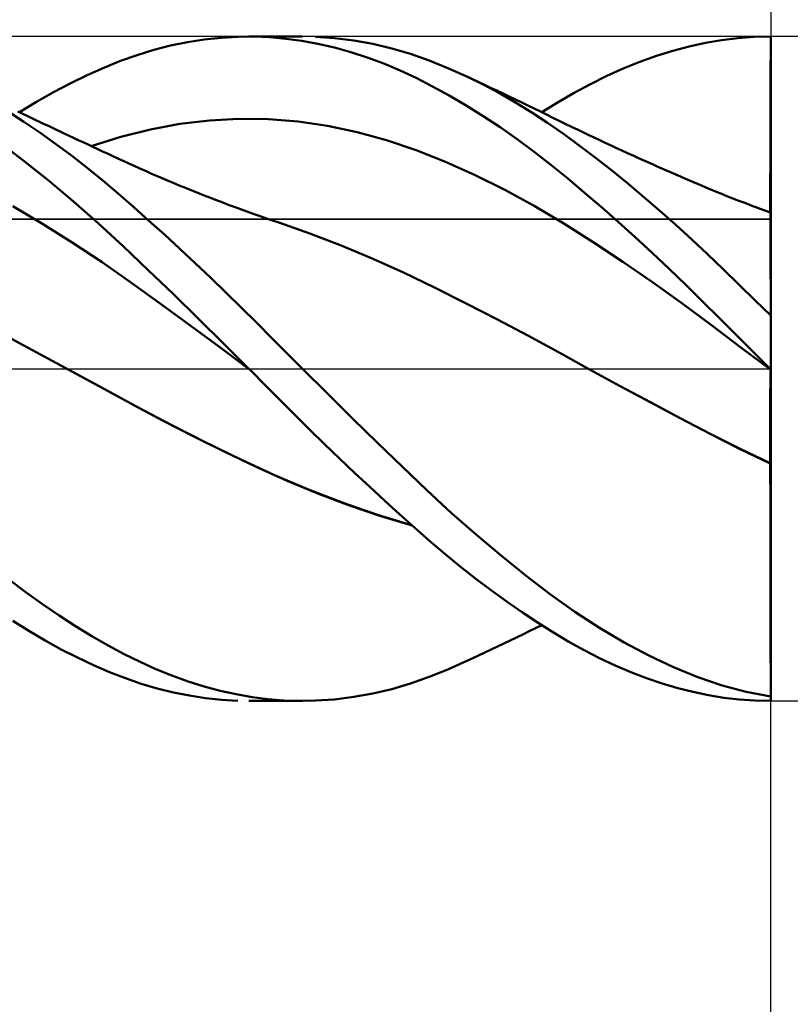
# Model space of a CAD drawing. Header units: millimetres. Extents: x -62 to 100, y -40 to 43.
# Tile 5 of 8: x 34 to 48, y -11 to 6. Entities that reach past the tile are written whole.
import ezdxf

# ---------------------------------------------------------------- set-up
doc = ezdxf.new("R2010")
doc.units = ezdxf.units.MM
doc.header["$LTSCALE"] = 4.95
doc.linetypes.add('LONGDASH_DASH', pattern=[0.85, 0.4, -0.2, 0.05, -0.2])
for name, color, linetype in [('1', 4, 'CONTINUOUS'), ('2', 7, 'CONTINUOUS'), ('4', 2, 'LONGDASH_DASH'), ('CUT', 1, 'CONTINUOUS'), ('NOCUT', 7, 'CONTINUOUS'), ('SK2', 7, 'CONTINUOUS'), ('SK4', 2, 'LONGDASH_DASH')]:
    doc.layers.add(name, color=color, linetype=linetype)

msp = doc.modelspace()

# ---------------------------------------------------------------- linework, layer by layer
at = {"layer": '1', "color": 4, "linetype": 'CONTINUOUS', "lineweight": 50}
for p, q in [((37.155, 5.836), (37.459, 5.898)), ((37.459, 5.898), (37.763, 5.946)), ((37.763, 5.946), (38.067, 5.979)), ((38.067, 5.979), (38.371, 5.997)), ((38.371, 5.997), (38.66, 5.999)), ((38.57, 6), (39.538, 6)), ((38.948, 5.988), (38.66, 5.999)), ((39.236, 5.962), (38.948, 5.988)), ((39.526, 5.923), (39.236, 5.962)), ((39.819, 5.869), (39.526, 5.923)), ((40.118, 5.972), (39.773, 5.995)), ((40.464, 5.929), (40.118, 5.972)), ((40.81, 5.867), (40.464, 5.929)), ((46.528, 5.821), (46.82, 5.886)), ((46.82, 5.886), (47.112, 5.936)), ((47.112, 5.936), (47.407, 5.972)), ((47.407, 5.972), (47.703, 5.993)), ((47.703, 5.993), (48, 6)), ((47.999, 5.784), (48, 5.995)), ((47.999, 5.784), (48, 5.995)), ((48, 5.999), (48, 6)), ((48, 5.998), (48, 5.999)), ((48, 5.997), (48, 5.998)), ((48, 5.997), (48, 5.997)), ((48, 5.996), (48, 5.997)), ((48, 5.995), (48, 5.996)), ((48, 5.784), (48, 5.995)), ((36.551, 5.665), (36.852, 5.758)), ((36.852, 5.758), (37.155, 5.836)), ((40.115, 5.801), (39.819, 5.869)), ((40.412, 5.719), (40.115, 5.801)), ((40.71, 5.622), (40.412, 5.719)), ((41.153, 5.786), (40.81, 5.867)), ((41.491, 5.686), (41.153, 5.786)), ((45.934, 5.65), (46.232, 5.742)), ((46.232, 5.742), (46.528, 5.821)), ((47.998, 5.361), (47.999, 5.784)), ((47.999, 5.572), (47.999, 5.784)), ((48, 5.572), (48, 5.784)), ((35.952, 5.438), (36.252, 5.559)), ((36.252, 5.559), (36.551, 5.665)), ((41.006, 5.512), (40.71, 5.622)), ((41.828, 5.568), (41.491, 5.686)), ((42.168, 5.432), (41.828, 5.568)), ((45.336, 5.423), (45.635, 5.543)), ((45.635, 5.543), (45.934, 5.65)), ((47.998, 5.361), (47.999, 5.572)), ((48, 5.361), (48, 5.572)), ((35.649, 5.303), (35.952, 5.438)), ((41.302, 5.389), (41.006, 5.512)), ((41.596, 5.252), (41.302, 5.389)), ((42.51, 5.279), (42.168, 5.432)), ((45.038, 5.289), (45.336, 5.423)), ((47.997, 5.15), (47.998, 5.361)), ((47.997, 5.15), (47.998, 5.361)), ((48, 5.15), (48, 5.361)), ((35.344, 5.154), (35.649, 5.303)), ((41.891, 5.101), (41.596, 5.252)), ((42.803, 5.135), (42.51, 5.279)), ((42.6, 5.236), (42.51, 5.279)), ((42.713, 5.183), (42.6, 5.236)), ((42.825, 5.13), (42.713, 5.183)), ((44.741, 5.143), (45.038, 5.289)), ((34.734, 4.819), (35.039, 4.993)), ((35.039, 4.993), (35.344, 5.154)), ((42.191, 4.936), (41.891, 5.101)), ((43.096, 4.978), (42.803, 5.135)), ((42.938, 5.076), (42.825, 5.13)), ((43.05, 5.023), (42.938, 5.076)), ((43.163, 4.969), (43.05, 5.023)), ((44.156, 4.814), (44.448, 4.985)), ((44.448, 4.985), (44.741, 5.143)), ((47.997, 4.939), (47.997, 5.15)), ((47.997, 4.939), (47.997, 5.15)), ((48, 4.939), (48, 5.15)), ((34.429, 4.632), (34.734, 4.819)), ((42.496, 4.756), (42.191, 4.936)), ((43.389, 4.81), (43.096, 4.978)), ((43.275, 4.915), (43.163, 4.969)), ((43.388, 4.861), (43.275, 4.915)), ((43.5, 4.807), (43.388, 4.861)), ((43.681, 4.631), (43.389, 4.81)), ((43.613, 4.753), (43.5, 4.807)), ((43.863, 4.632), (44.156, 4.814)), ((47.996, 4.727), (47.997, 4.939)), ((47.996, 4.727), (47.997, 4.939)), ((48, 4.727), (48, 4.939)), ((34.505, 4.463), (34.22, 4.648)), ((34.5, 4.598), (34.397, 4.648)), ((42.803, 4.565), (42.496, 4.756)), ((43.725, 4.699), (43.613, 4.753)), ((43.968, 4.441), (43.681, 4.631)), ((43.838, 4.645), (43.725, 4.699)), ((43.95, 4.59), (43.838, 4.645)), ((47.996, 4.516), (47.996, 4.727)), ((47.996, 4.516), (47.996, 4.727)), ((48, 4.516), (48, 4.727)), ((34.575, 4.562), (34.5, 4.598)), ((34.791, 4.268), (34.505, 4.463)), ((34.649, 4.527), (34.575, 4.562)), ((34.724, 4.491), (34.649, 4.527)), ((34.798, 4.456), (34.724, 4.491)), ((34.873, 4.42), (34.798, 4.456)), ((37.324, 4.422), (37.858, 4.486)), ((37.858, 4.486), (38.391, 4.514)), ((38.925, 4.508), (38.391, 4.514)), ((39.458, 4.465), (38.925, 4.508)), ((39.992, 4.387), (39.458, 4.465)), ((43.11, 4.361), (42.803, 4.565)), ((44.063, 4.535), (43.95, 4.59)), ((44.175, 4.481), (44.063, 4.535)), ((44.288, 4.426), (44.175, 4.481)), ((47.995, 4.469), (47.996, 4.516)), ((47.995, 4.438), (47.996, 4.516)), ((47.995, 4.422), (47.995, 4.469)), ((47.996, 4.516), (47.996, 4.516)), ((47.997, 4.516), (47.996, 4.516)), ((47.998, 4.516), (47.997, 4.516)), ((47.999, 4.516), (47.998, 4.516)), ((47.999, 4.516), (47.999, 4.516)), ((48, 4.516), (47.999, 4.516)), ((48, 4.438), (48, 4.516)), ((34.947, 4.385), (34.873, 4.42)), ((35.022, 4.35), (34.947, 4.385)), ((35.096, 4.315), (35.022, 4.35)), ((35.172, 4.279), (35.096, 4.315)), ((35.248, 4.243), (35.172, 4.279)), ((36.257, 4.188), (36.79, 4.323)), ((36.79, 4.323), (37.324, 4.422)), ((40.525, 4.275), (39.992, 4.387)), ((41.059, 4.13), (40.525, 4.275)), ((43.417, 4.146), (43.11, 4.361)), ((44.254, 4.242), (43.968, 4.441)), ((44.4, 4.371), (44.288, 4.426)), ((44.518, 4.314), (44.4, 4.371)), ((44.616, 4.267), (44.518, 4.314)), ((47.995, 4.361), (47.995, 4.438)), ((47.995, 4.376), (47.995, 4.422)), ((47.995, 4.329), (47.995, 4.376)), ((47.995, 4.284), (47.995, 4.361)), ((47.995, 4.283), (47.995, 4.329)), ((47.995, 4.207), (47.995, 4.284)), ((47.995, 4.236), (47.995, 4.283)), ((48, 4.36), (48, 4.438)), ((48, 4.283), (48, 4.36)), ((48, 4.207), (48, 4.283)), ((34.487, 3.769), (34.036, 4.11)), ((35.078, 4.063), (34.791, 4.268)), ((35.324, 4.207), (35.248, 4.243)), ((35.4, 4.172), (35.324, 4.207)), ((35.488, 4.131), (35.4, 4.172)), ((35.576, 4.09), (35.488, 4.131)), ((35.723, 4.021), (36.257, 4.188)), ((41.593, 3.95), (41.059, 4.13)), ((43.723, 3.921), (43.417, 4.146)), ((44.541, 4.032), (44.254, 4.242)), ((44.713, 4.221), (44.616, 4.267)), ((44.811, 4.175), (44.713, 4.221)), ((44.909, 4.129), (44.811, 4.175)), ((45.007, 4.083), (44.909, 4.129)), ((47.994, 4.159), (47.995, 4.236)), ((47.994, 4.132), (47.995, 4.207)), ((47.994, 4.083), (47.994, 4.159)), ((47.994, 4.056), (47.994, 4.132)), ((48, 4.13), (48, 4.207)), ((48, 4.055), (48, 4.13)), ((35.365, 3.85), (35.078, 4.063)), ((35.664, 4.049), (35.576, 4.09)), ((35.752, 4.008), (35.664, 4.049)), ((35.84, 3.967), (35.752, 4.008)), ((35.927, 3.926), (35.84, 3.967)), ((36.015, 3.886), (35.927, 3.926)), ((42.126, 3.738), (41.593, 3.95)), ((44.027, 3.685), (43.723, 3.921)), ((44.83, 3.813), (44.541, 4.032)), ((45.105, 4.037), (45.007, 4.083)), ((45.202, 3.992), (45.105, 4.037)), ((45.3, 3.947), (45.202, 3.992)), ((45.413, 3.896), (45.3, 3.947)), ((47.994, 4.007), (47.994, 4.083)), ((47.994, 3.982), (47.994, 4.056)), ((47.994, 3.933), (47.994, 4.007)), ((47.994, 3.909), (47.994, 3.982)), ((47.994, 3.859), (47.994, 3.933)), ((48, 3.981), (48, 4.055)), ((48, 3.907), (48, 3.981)), ((34.943, 3.406), (34.487, 3.769)), ((35.65, 3.627), (35.365, 3.85)), ((36.103, 3.845), (36.015, 3.886)), ((36.202, 3.8), (36.103, 3.845)), ((36.3, 3.754), (36.202, 3.8)), ((36.4, 3.708), (36.3, 3.754)), ((42.66, 3.499), (42.126, 3.738)), ((45.12, 3.585), (44.83, 3.813)), ((45.525, 3.845), (45.413, 3.896)), ((45.609, 3.806), (45.525, 3.845)), ((45.694, 3.769), (45.609, 3.806)), ((45.778, 3.731), (45.694, 3.769)), ((47.993, 3.837), (47.994, 3.909)), ((47.993, 3.787), (47.994, 3.859)), ((47.993, 3.766), (47.993, 3.837)), ((47.993, 3.717), (47.993, 3.787)), ((47.993, 3.697), (47.993, 3.766)), ((48, 3.835), (48, 3.907)), ((48, 3.764), (48, 3.835)), ((48, 3.695), (48, 3.764)), ((35.934, 3.398), (35.65, 3.627)), ((36.5, 3.663), (36.4, 3.708)), ((36.6, 3.618), (36.5, 3.663)), ((36.7, 3.573), (36.6, 3.618)), ((36.8, 3.529), (36.7, 3.573)), ((44.328, 3.44), (44.027, 3.685)), ((45.412, 3.35), (45.12, 3.585)), ((45.863, 3.693), (45.778, 3.731)), ((45.947, 3.656), (45.863, 3.693)), ((46.031, 3.619), (45.947, 3.656)), ((46.116, 3.582), (46.031, 3.619)), ((46.2, 3.545), (46.116, 3.582)), ((47.992, 3.501), (47.993, 3.565)), ((47.993, 3.648), (47.993, 3.717)), ((47.993, 3.63), (47.993, 3.697)), ((47.993, 3.581), (47.993, 3.648)), ((47.993, 3.565), (47.993, 3.63)), ((47.993, 3.516), (47.993, 3.581)), ((48, 3.628), (48, 3.695)), ((48, 3.562), (48, 3.628)), ((48, 3.499), (48, 3.562)), ((35.4, 3.024), (34.943, 3.406)), ((36.212, 3.162), (35.934, 3.398)), ((36.9, 3.486), (36.8, 3.529)), ((37.001, 3.443), (36.9, 3.486)), ((37.101, 3.4), (37.001, 3.443)), ((37.2, 3.358), (37.101, 3.4)), ((43.193, 3.234), (42.66, 3.499)), ((44.629, 3.186), (44.328, 3.44)), ((46.283, 3.509), (46.2, 3.545)), ((46.367, 3.473), (46.283, 3.509)), ((46.45, 3.437), (46.367, 3.473)), ((46.533, 3.401), (46.45, 3.437)), ((46.604, 3.371), (46.533, 3.401)), ((47.992, 3.454), (47.993, 3.516)), ((47.992, 3.44), (47.992, 3.501)), ((47.992, 3.393), (47.992, 3.454)), ((47.992, 3.381), (47.992, 3.44)), ((47.992, 3.335), (47.992, 3.393)), ((47.992, 3.324), (47.992, 3.381)), ((48, 3.437), (48, 3.499)), ((48, 3.378), (48, 3.437)), ((37.313, 3.311), (37.2, 3.358)), ((37.425, 3.265), (37.313, 3.311)), ((37.538, 3.22), (37.425, 3.265)), ((37.65, 3.175), (37.538, 3.22)), ((43.727, 2.943), (43.193, 3.234)), ((45.703, 3.106), (45.412, 3.35)), ((46.675, 3.341), (46.604, 3.371)), ((46.746, 3.311), (46.675, 3.341)), ((46.817, 3.281), (46.746, 3.311)), ((46.888, 3.251), (46.817, 3.281)), ((46.958, 3.221), (46.888, 3.251)), ((47.029, 3.192), (46.958, 3.221)), ((47.992, 3.279), (47.992, 3.335)), ((47.992, 3.269), (47.992, 3.324)), ((47.992, 3.226), (47.992, 3.279)), ((47.992, 3.217), (47.992, 3.269)), ((47.992, 3.175), (47.992, 3.226)), ((47.992, 3.168), (47.992, 3.217)), ((48, 3.321), (48, 3.378)), ((48, 3.266), (48, 3.321)), ((48, 3.214), (48, 3.266)), ((48, 3.165), (48, 3.214)), ((35.856, 2.624), (35.4, 3.024)), ((36.489, 2.921), (36.212, 3.162)), ((37.763, 3.13), (37.65, 3.175)), ((37.875, 3.086), (37.763, 3.13)), ((37.988, 3.043), (37.875, 3.086)), ((38.1, 3), (37.988, 3.043)), ((44.934, 2.923), (44.629, 3.186)), ((45.994, 2.855), (45.703, 3.106)), ((47.1, 3.163), (47.029, 3.192)), ((47.208, 3.12), (47.1, 3.163)), ((47.315, 3.078), (47.208, 3.12)), ((47.422, 3.036), (47.315, 3.078)), ((47.529, 2.995), (47.422, 3.036)), ((47.991, 3.083), (47.992, 3.128)), ((47.991, 3.078), (47.992, 3.121)), ((47.991, 3.042), (47.991, 3.083)), ((47.991, 3.037), (47.991, 3.078)), ((47.991, 3.003), (47.991, 3.042)), ((47.991, 2.999), (47.991, 3.037)), ((47.992, 3.128), (47.992, 3.175)), ((47.992, 3.121), (47.992, 3.168)), ((48, 3.118), (48, 3.165)), ((48, 3.075), (48, 3.118)), ((48, 3.034), (48, 3.075)), ((48, 2.996), (48, 3.034)), ((34.842, 2.619), (34.304, 2.936)), ((36.765, 2.674), (36.489, 2.921)), ((38.213, 2.957), (38.1, 3)), ((38.325, 2.916), (38.213, 2.957)), ((38.438, 2.874), (38.325, 2.916)), ((38.55, 2.834), (38.438, 2.874)), ((44.26, 2.624), (43.727, 2.943)), ((45.242, 2.652), (44.934, 2.923)), ((46.284, 2.598), (45.994, 2.855)), ((47.645, 2.951), (47.529, 2.995)), ((47.761, 2.908), (47.645, 2.951)), ((47.877, 2.866), (47.761, 2.908)), ((47.993, 2.825), (47.877, 2.866)), ((47.991, 2.968), (47.991, 3.003)), ((47.991, 2.965), (47.991, 2.999)), ((47.991, 2.935), (47.991, 2.968)), ((47.991, 2.933), (47.991, 2.965)), ((47.991, 2.906), (47.991, 2.935)), ((47.991, 2.905), (47.991, 2.933)), ((47.991, 2.881), (47.991, 2.906)), ((47.991, 2.88), (47.991, 2.905)), ((47.991, 2.859), (47.991, 2.881)), ((47.991, 2.858), (47.991, 2.88)), ((47.991, 2.84), (47.991, 2.859)), ((47.991, 2.84), (47.991, 2.858)), ((48, 2.961), (48, 2.996)), ((48, 2.93), (48, 2.961)), ((48, 2.902), (48, 2.93)), ((48, 2.877), (48, 2.902)), ((48, 2.855), (48, 2.877)), ((48, 2.837), (48, 2.855)), ((37.043, 2.423), (36.765, 2.674)), ((38.663, 2.793), (38.55, 2.834)), ((38.775, 2.754), (38.663, 2.793)), ((38.888, 2.715), (38.775, 2.754)), ((39, 2.676), (38.888, 2.715)), ((39.111, 2.639), (39, 2.676)), ((47.991, 2.825), (47.991, 2.84)), ((47.991, 2.825), (47.991, 2.84)), ((47.993, 2.818), (47.993, 2.825)), ((47.993, 2.818), (47.993, 2.825)), ((47.994, 2.825), (47.993, 2.825)), ((47.994, 2.797), (47.993, 2.818)), ((47.994, 2.797), (47.993, 2.818)), ((47.995, 2.824), (47.994, 2.825)), ((47.994, 2.763), (47.994, 2.797)), ((47.994, 2.763), (47.994, 2.797)), ((47.994, 2.715), (47.994, 2.763)), ((47.994, 2.715), (47.994, 2.763)), ((47.995, 2.653), (47.994, 2.715)), ((47.995, 2.653), (47.994, 2.715)), ((47.996, 2.824), (47.995, 2.824)), ((47.997, 2.823), (47.996, 2.824)), ((47.999, 2.823), (47.997, 2.823)), ((48, 2.822), (47.999, 2.823)), ((48, 2.822), (48, 2.837)), ((48, -6), (48, 2.822)), ((35.379, 2.282), (34.842, 2.619)), ((36.305, 2.209), (35.856, 2.624)), ((39.673, 2.443), (39.111, 2.639)), ((44.794, 2.284), (44.26, 2.624)), ((45.55, 2.375), (45.242, 2.652)), ((46.571, 2.335), (46.284, 2.598)), ((47.995, 2.578), (47.995, 2.653)), ((47.995, 2.578), (47.995, 2.653)), ((47.996, 2.491), (47.995, 2.578)), ((47.996, 2.49), (47.995, 2.578)), ((47.996, 2.39), (47.996, 2.491)), ((47.996, 2.39), (47.996, 2.49)), ((37.321, 2.167), (37.043, 2.423)), ((40.236, 2.228), (39.673, 2.443)), ((45.858, 2.091), (45.55, 2.375)), ((46.854, 2.068), (46.571, 2.335)), ((47.997, 2.277), (47.996, 2.39)), ((47.997, 2.277), (47.996, 2.39)), ((35.917, 1.926), (35.379, 2.282)), ((36.753, 1.782), (36.305, 2.209)), ((37.601, 1.906), (37.321, 2.167)), ((40.799, 1.994), (40.236, 2.228)), ((45.328, 1.931), (44.794, 2.284)), ((47.997, 2.152), (47.997, 2.277)), ((47.997, 2.152), (47.997, 2.277)), ((47.998, 2.015), (47.997, 2.152)), ((47.998, 2.015), (47.997, 2.152)), ((41.362, 1.741), (40.799, 1.994)), ((46.165, 1.802), (45.858, 2.091)), ((47.138, 1.796), (46.854, 2.068)), ((47.998, 1.866), (47.998, 2.015)), ((47.998, 1.866), (47.998, 2.015)), ((36.454, 1.548), (35.917, 1.926)), ((37.207, 1.345), (36.753, 1.782)), ((37.881, 1.641), (37.601, 1.906)), ((45.861, 1.564), (45.328, 1.931)), ((46.472, 1.508), (46.165, 1.802)), ((47.425, 1.52), (47.138, 1.796)), ((47.998, 1.707), (47.998, 1.866)), ((47.998, 1.706), (47.998, 1.866)), ((38.16, 1.373), (37.881, 1.641)), ((41.925, 1.468), (41.362, 1.741)), ((47.999, 1.536), (47.998, 1.707)), ((47.999, 1.536), (47.998, 1.706)), ((36.992, 1.16), (36.454, 1.548)), ((42.487, 1.187), (41.925, 1.468)), ((46.395, 1.183), (45.861, 1.564)), ((46.774, 1.211), (46.472, 1.508)), ((47.712, 1.241), (47.425, 1.52)), ((47.999, 1.357), (47.999, 1.536)), ((47.999, 1.356), (47.999, 1.536)), ((37.662, 0.901), (37.207, 1.345)), ((38.438, 1.101), (38.16, 1.373)), ((48, 1.167), (47.999, 1.357)), ((48, 1.167), (47.999, 1.356)), ((37.529, 0.767), (36.992, 1.16)), ((38.714, 0.828), (38.438, 1.101)), ((43.05, 0.897), (42.487, 1.187)), ((46.928, 0.787), (46.395, 1.183)), ((47.074, 0.911), (46.774, 1.211)), ((48, 0.961), (47.712, 1.241)), ((48, 0.969), (48, 1.167)), ((48, 0.969), (48, 1.167)), ((38.117, 0.452), (37.662, 0.901)), ((43.613, 0.599), (43.05, 0.897)), ((47.378, 0.608), (47.074, 0.911)), ((38.067, 0.37), (37.529, 0.767)), ((38.988, 0.553), (38.714, 0.828)), ((47.462, 0.386), (46.928, 0.787)), ((34.729, 0.301), (34.139, 0.62)), ((39.261, 0.277), (38.988, 0.553)), ((44.176, 0.292), (43.613, 0.599)), ((47.684, 0.304), (47.378, 0.608)), ((38.604, -0.034), (38.067, 0.37)), ((38.571, 0), (38.117, 0.452)), ((47.996, -0.013), (47.462, 0.386)), ((35.319, -0.019), (34.729, 0.301)), ((39.537, 0), (39.261, 0.277)), ((44.739, -0.019), (44.176, 0.292)), ((47.99, 0), (47.684, 0.304)), ((38.576, -0.006), (38.571, 0)), ((39.99, -0.45), (39.537, 0)), ((47.991, -0.001), (47.99, 0)), ((35.319, -0.018), (35.319, -0.018)), ((35.319, -0.018), (35.319, -0.018)), ((35.319, -0.018), (35.319, -0.018)), ((35.319, -0.019), (35.319, -0.018)), ((35.319, -0.019), (35.319, -0.019)), ((35.883, -0.326), (35.319, -0.019)), ((35.942, -0.357), (35.319, -0.019)), ((35.319, -0.019), (35.319, -0.019)), ((38.582, -0.011), (38.576, -0.006)), ((38.588, -0.017), (38.582, -0.011)), ((38.593, -0.022), (38.588, -0.017)), ((38.604, -0.034), (38.593, -0.022)), ((38.604, -0.034), (38.604, -0.033)), ((38.604, -0.033), (38.604, -0.033)), ((38.604, -0.033), (38.604, -0.033)), ((38.604, -0.033), (38.604, -0.033)), ((38.604, -0.033), (38.604, -0.033)), ((38.604, -0.033), (38.604, -0.033)), ((38.604, -0.033), (38.604, -0.033)), ((38.604, -0.033), (38.604, -0.033)), ((38.869, -0.3), (38.604, -0.034)), ((45.281, -0.314), (44.739, -0.019)), ((45.28, -0.314), (44.739, -0.019)), ((47.993, -0.003), (47.991, -0.001)), ((47.994, -0.004), (47.993, -0.003)), ((47.993, -0.15), (47.994, -0.121)), ((47.993, -0.15), (47.994, -0.121)), ((47.993, -0.181), (47.993, -0.15)), ((47.993, -0.181), (47.993, -0.15)), ((47.996, -0.006), (47.994, -0.004)), ((47.994, -0.056), (47.995, -0.041)), ((47.994, -0.056), (47.995, -0.041)), ((47.994, -0.074), (47.994, -0.056)), ((47.994, -0.074), (47.994, -0.056)), ((47.994, -0.096), (47.994, -0.074)), ((47.994, -0.096), (47.994, -0.074)), ((47.994, -0.121), (47.994, -0.096)), ((47.994, -0.121), (47.994, -0.096)), ((47.995, -0.015), (47.996, -0.013)), ((47.995, -0.015), (47.996, -0.013)), ((47.995, -0.02), (47.995, -0.015)), ((47.995, -0.02), (47.995, -0.015)), ((47.995, -0.029), (47.995, -0.02)), ((47.995, -0.029), (47.995, -0.02)), ((47.995, -0.041), (47.995, -0.029)), ((47.995, -0.041), (47.995, -0.029)), ((47.997, -0.007), (47.996, -0.006)), ((47.996, -0.012), (47.997, -0.012)), ((47.996, -0.012), (47.997, -0.012)), ((47.996, -0.013), (47.996, -0.012)), ((47.996, -0.013), (47.996, -0.012)), ((47.997, -0.014), (47.996, -0.013)), ((47.996, -0.013), (47.996, -0.013)), ((47.999, -0.009), (47.997, -0.007)), ((47.997, -0.011), (47.998, -0.011)), ((47.997, -0.011), (47.998, -0.011)), ((47.997, -0.012), (47.997, -0.011)), ((47.997, -0.012), (47.997, -0.011)), ((47.998, -0.014), (47.997, -0.014)), ((47.998, -0.011), (47.999, -0.011)), ((47.998, -0.011), (47.999, -0.011)), ((47.999, -0.015), (47.998, -0.014)), ((48, -0.01), (47.999, -0.009)), ((47.999, -0.01), (48, -0.01)), ((47.999, -0.01), (48, -0.01)), ((47.999, -0.011), (47.999, -0.01)), ((47.999, -0.011), (47.999, -0.01)), ((47.999, -0.016), (47.999, -0.015)), ((48, -0.016), (47.999, -0.016)), ((36.447, -0.634), (35.883, -0.326)), ((39.133, -0.567), (38.869, -0.3)), ((45.824, -0.605), (45.28, -0.314)), ((45.823, -0.606), (45.281, -0.314)), ((47.992, -0.383), (47.993, -0.337)), ((47.992, -0.383), (47.993, -0.337)), ((47.993, -0.216), (47.993, -0.181)), ((47.993, -0.216), (47.993, -0.181)), ((47.993, -0.253), (47.993, -0.216)), ((47.993, -0.253), (47.993, -0.216)), ((47.993, -0.294), (47.993, -0.253)), ((47.993, -0.294), (47.993, -0.253)), ((47.993, -0.337), (47.993, -0.294)), ((47.993, -0.337), (47.993, -0.294)), ((36.558, -0.693), (35.942, -0.357)), ((40.444, -0.897), (39.99, -0.45)), ((47.992, -0.431), (47.992, -0.383)), ((47.992, -0.431), (47.992, -0.383)), ((47.992, -0.483), (47.992, -0.431)), ((47.992, -0.483), (47.992, -0.431)), ((47.992, -0.536), (47.992, -0.483)), ((47.992, -0.536), (47.992, -0.483)), ((37.01, -0.935), (36.447, -0.634)), ((37.179, -1.021), (36.558, -0.693)), ((39.398, -0.832), (39.133, -0.567)), ((46.365, -0.894), (45.823, -0.606)), ((46.366, -0.892), (45.824, -0.605)), ((47.991, -0.774), (47.992, -0.711)), ((47.991, -0.774), (47.992, -0.711)), ((47.992, -0.593), (47.992, -0.536)), ((47.992, -0.593), (47.992, -0.536)), ((47.992, -0.651), (47.992, -0.593)), ((47.992, -0.651), (47.992, -0.593)), ((47.992, -0.711), (47.992, -0.651)), ((47.992, -0.711), (47.992, -0.651)), ((39.666, -1.097), (39.398, -0.832)), ((47.991, -0.838), (47.991, -0.774)), ((47.991, -0.838), (47.991, -0.774)), ((47.991, -0.904), (47.991, -0.838)), ((47.991, -0.904), (47.991, -0.838)), ((37.574, -1.225), (37.01, -0.935)), ((37.803, -1.337), (37.179, -1.021)), ((40.897, -1.34), (40.444, -0.897)), ((46.907, -1.178), (46.365, -0.894)), ((46.904, -1.174), (46.366, -0.892)), ((47.991, -0.971), (47.991, -0.904)), ((47.991, -0.971), (47.991, -0.904)), ((47.991, -1.041), (47.991, -0.971)), ((47.991, -1.041), (47.991, -0.971)), ((47.991, -1.112), (47.991, -1.041)), ((47.991, -1.111), (47.991, -1.041)), ((38.137, -1.503), (37.574, -1.225)), ((39.936, -1.361), (39.666, -1.097)), ((47.445, -1.447), (46.904, -1.174)), ((47.45, -1.452), (46.907, -1.178)), ((47.991, -1.183), (47.991, -1.111)), ((47.991, -1.183), (47.991, -1.112)), ((47.991, -1.256), (47.991, -1.183)), ((47.991, -1.256), (47.991, -1.183)), ((38.423, -1.637), (37.803, -1.337)), ((40.208, -1.622), (39.936, -1.361)), ((41.345, -1.773), (40.897, -1.34)), ((47.991, -1.33), (47.991, -1.256)), ((47.991, -1.33), (47.991, -1.256)), ((47.991, -1.404), (47.991, -1.33)), ((47.991, -1.404), (47.991, -1.33)), ((47.991, -1.48), (47.991, -1.404)), ((47.991, -1.48), (47.991, -1.404)), ((38.701, -1.771), (38.137, -1.503)), ((47.992, -1.708), (47.445, -1.447)), ((47.992, -1.711), (47.45, -1.452)), ((47.992, -1.555), (47.991, -1.48)), ((47.992, -1.555), (47.991, -1.48)), ((47.992, -1.631), (47.992, -1.555)), ((47.992, -1.631), (47.992, -1.555)), ((39.035, -1.92), (38.423, -1.637)), ((39.264, -2.025), (38.701, -1.771)), ((40.481, -1.88), (40.208, -1.622)), ((41.787, -2.196), (41.345, -1.773)), ((47.992, -1.708), (47.992, -1.631)), ((47.992, -1.708), (47.992, -1.631)), ((47.992, -1.709), (47.992, -1.708)), ((47.992, -1.708), (47.992, -1.708)), ((47.992, -1.709), (47.992, -1.708)), ((47.995, -1.709), (47.992, -1.708)), ((47.992, -1.71), (47.992, -1.709)), ((47.992, -1.71), (47.992, -1.709)), ((47.992, -1.709), (47.992, -1.709)), ((47.992, -1.711), (47.992, -1.71)), ((47.992, -1.711), (47.992, -1.71)), ((47.992, -1.71), (47.992, -1.71)), ((47.992, -1.963), (47.992, -1.711)), ((47.992, -1.963), (47.992, -1.711)), ((47.993, -1.711), (47.992, -1.711)), ((47.995, -1.712), (47.993, -1.711)), ((47.996, -1.71), (47.995, -1.709)), ((47.996, -1.713), (47.995, -1.712)), ((47.999, -1.711), (47.996, -1.71)), ((47.997, -1.713), (47.996, -1.713)), ((47.999, -1.714), (47.997, -1.713)), ((48, -1.712), (47.999, -1.711)), ((48, -1.715), (47.999, -1.714)), ((39.65, -2.184), (39.035, -1.92)), ((40.753, -2.136), (40.481, -1.88)), ((39.828, -2.259), (39.264, -2.025)), ((47.993, -2.215), (47.992, -1.963)), ((47.993, -2.215), (47.992, -1.963)), ((40.272, -2.424), (39.65, -2.184)), ((40.391, -2.472), (39.828, -2.259)), ((41.026, -2.387), (40.753, -2.136)), ((42.233, -2.606), (41.787, -2.196)), ((47.993, -2.466), (47.993, -2.215)), ((47.993, -2.466), (47.993, -2.215)), ((40.893, -2.638), (40.272, -2.424)), ((40.955, -2.663), (40.391, -2.472)), ((41.297, -2.634), (41.026, -2.387)), ((47.994, -2.717), (47.993, -2.466)), ((47.994, -2.716), (47.993, -2.466)), ((41.51, -2.824), (40.893, -2.638)), ((41.519, -2.832), (40.955, -2.663)), ((41.567, -2.876), (41.297, -2.634)), ((42.682, -3.001), (42.233, -2.606)), ((47.994, -2.965), (47.994, -2.716)), ((47.994, -2.966), (47.994, -2.717)), ((41.837, -3.113), (41.567, -2.876)), ((43.132, -3.379), (42.682, -3.001)), ((47.995, -3.212), (47.994, -2.965)), ((47.995, -3.213), (47.994, -2.966)), ((42.111, -3.346), (41.837, -3.113)), ((42.39, -3.573), (42.111, -3.346)), ((43.581, -3.738), (43.132, -3.379)), ((47.995, -3.456), (47.995, -3.212)), ((47.995, -3.457), (47.995, -3.213)), ((47.995, -3.697), (47.995, -3.456)), ((47.995, -3.698), (47.995, -3.457)), ((42.671, -3.794), (42.39, -3.573)), ((47.996, -3.933), (47.995, -3.697)), ((47.996, -3.933), (47.995, -3.698)), ((34.545, -4.04), (34.249, -3.817)), ((42.953, -4.006), (42.671, -3.794)), ((44.023, -4.075), (43.581, -3.738)), ((34.843, -4.254), (34.545, -4.04)), ((43.235, -4.21), (42.953, -4.006)), ((44.462, -4.389), (44.023, -4.075)), ((47.996, -4.164), (47.996, -3.933)), ((47.996, -4.164), (47.996, -3.933)), ((35.141, -4.457), (34.843, -4.254)), ((43.516, -4.404), (43.235, -4.21)), ((47.997, -4.389), (47.996, -4.164)), ((47.997, -4.389), (47.996, -4.164)), ((43.797, -4.59), (43.516, -4.404)), ((44.905, -4.68), (44.462, -4.389)), ((47.997, -4.608), (47.997, -4.389)), ((47.997, -4.607), (47.997, -4.389)), ((34.596, -4.736), (34.305, -4.552)), ((35.439, -4.649), (35.141, -4.457)), ((44.075, -4.765), (43.797, -4.59)), ((47.998, -4.819), (47.997, -4.607)), ((47.998, -4.82), (47.997, -4.608)), ((34.888, -4.908), (34.596, -4.736)), ((35.735, -4.83), (35.439, -4.649)), ((43.405, -4.853), (43.519, -4.798)), ((43.519, -4.798), (43.634, -4.743)), ((43.634, -4.743), (43.749, -4.688)), ((43.749, -4.688), (43.863, -4.632)), ((44.351, -4.93), (44.075, -4.765)), ((45.352, -4.945), (44.905, -4.68)), ((35.181, -5.069), (34.888, -4.908)), ((36.028, -4.998), (35.735, -4.83)), ((43.061, -5.018), (43.175, -4.963)), ((43.175, -4.963), (43.29, -4.908)), ((43.29, -4.908), (43.405, -4.853)), ((44.628, -5.083), (44.351, -4.93)), ((45.799, -5.182), (45.352, -4.945)), ((47.998, -5.024), (47.998, -4.819)), ((47.998, -5.025), (47.998, -4.82)), ((35.473, -5.218), (35.181, -5.069)), ((36.317, -5.154), (36.028, -4.998)), ((36.604, -5.297), (36.317, -5.154)), ((42.717, -5.181), (42.831, -5.127)), ((42.831, -5.127), (42.946, -5.072)), ((42.946, -5.072), (43.061, -5.018)), ((44.907, -5.227), (44.628, -5.083)), ((47.998, -5.221), (47.998, -5.024)), ((47.998, -5.222), (47.998, -5.025)), ((35.764, -5.355), (35.473, -5.218)), ((36.892, -5.426), (36.604, -5.297)), ((42.168, -5.432), (42.51, -5.279)), ((42.51, -5.279), (42.602, -5.236)), ((42.602, -5.236), (42.717, -5.181)), ((45.189, -5.359), (44.907, -5.227)), ((46.244, -5.391), (45.799, -5.182)), ((47.999, -5.409), (47.998, -5.221)), ((47.999, -5.41), (47.998, -5.222)), ((36.054, -5.48), (35.764, -5.355)), ((36.341, -5.592), (36.054, -5.48)), ((37.181, -5.543), (36.892, -5.426)), ((41.828, -5.568), (42.168, -5.432)), ((45.472, -5.479), (45.189, -5.359)), ((45.755, -5.587), (45.472, -5.479)), ((46.683, -5.57), (46.244, -5.391)), ((47.999, -5.588), (47.999, -5.409)), ((47.999, -5.588), (47.999, -5.41)), ((36.627, -5.69), (36.341, -5.592)), ((36.916, -5.775), (36.627, -5.69)), ((37.471, -5.647), (37.181, -5.543)), ((37.762, -5.738), (37.471, -5.647)), ((41.153, -5.786), (41.491, -5.686)), ((41.491, -5.686), (41.828, -5.568)), ((46.037, -5.683), (45.755, -5.587)), ((46.319, -5.767), (46.037, -5.683)), ((47.119, -5.719), (46.683, -5.57)), ((48, -5.757), (47.999, -5.588)), ((48, -5.757), (47.999, -5.588)), ((37.206, -5.847), (36.916, -5.775)), ((37.497, -5.905), (37.206, -5.847)), ((38.052, -5.815), (37.762, -5.738)), ((38.342, -5.88), (38.052, -5.815)), ((40.464, -5.929), (40.81, -5.867)), ((40.81, -5.867), (41.153, -5.786)), ((46.598, -5.838), (46.319, -5.767)), ((46.874, -5.896), (46.598, -5.838)), ((47.558, -5.837), (47.119, -5.719)), ((48, -5.923), (47.558, -5.837)), ((48, -5.916), (48, -5.757)), ((48, -5.916), (48, -5.757)), ((37.789, -5.949), (37.497, -5.905)), ((38.08, -5.98), (37.789, -5.949)), ((38.371, -5.997), (38.08, -5.98)), ((38.63, -5.93), (38.342, -5.88)), ((39.538, -6), (38.57, -6)), ((38.915, -5.967), (38.63, -5.93)), ((39.198, -5.99), (38.915, -5.967)), ((39.484, -6), (39.198, -5.99)), ((39.484, -6), (39.773, -5.995)), ((39.773, -5.995), (40.118, -5.972)), ((40.118, -5.972), (40.464, -5.929)), ((47.151, -5.942), (46.874, -5.896)), ((47.43, -5.974), (47.151, -5.942)), ((47.711, -5.994), (47.43, -5.974)), ((47.991, -6), (47.711, -5.994)), ((47.99, -6), (48, -6))]:
    msp.add_line(p, q, dxfattribs=at)
at = {"layer": '2', "color": 7, "linetype": 'CONTINUOUS', "lineweight": 25}
for p, q in [((48, 29), (48, 6)), ((61, 6), (48, 6)), ((48, -29), (48, 0)), ((48, -6), (61, -6))]:
    msp.add_line(p, q, dxfattribs=at)
at = {"layer": '4', "color": 2, "linetype": 'LONGDASH_DASH', "lineweight": 25}
msp.add_line((0, 0), (48, 0), dxfattribs=at)
at = {"layer": 'CUT', "color": 1, "linetype": 'CONTINUOUS', "lineweight": 25}
for p, q in [((48, 6), (30, 6)), ((47.99, 2.7), (48, 5.995)), ((48, 5.995), (48, 6)), ((30.01, 2.7), (47.99, 2.7))]:
    msp.add_line(p, q, dxfattribs=at)
at = {"layer": 'NOCUT', "color": 7, "linetype": 'CONTINUOUS', "lineweight": 25}
for p, q in [((48, 5.995), (47.99, 2.7)), ((48, 0), (48, 5.995)), ((47.99, 2.7), (30.01, 2.7)), ((0, 0), (48, 0))]:
    msp.add_line(p, q, dxfattribs=at)
at = {"layer": 'SK2', "color": 7, "linetype": 'CONTINUOUS', "lineweight": 25}
msp.add_line((48, 39), (48, 0), dxfattribs=at)
at = {"layer": 'SK4', "color": 2, "linetype": 'LONGDASH_DASH', "lineweight": 25}
msp.add_line((-51, 0), (54, 0), dxfattribs=at)

doc.saveas('drawing.dxf')
